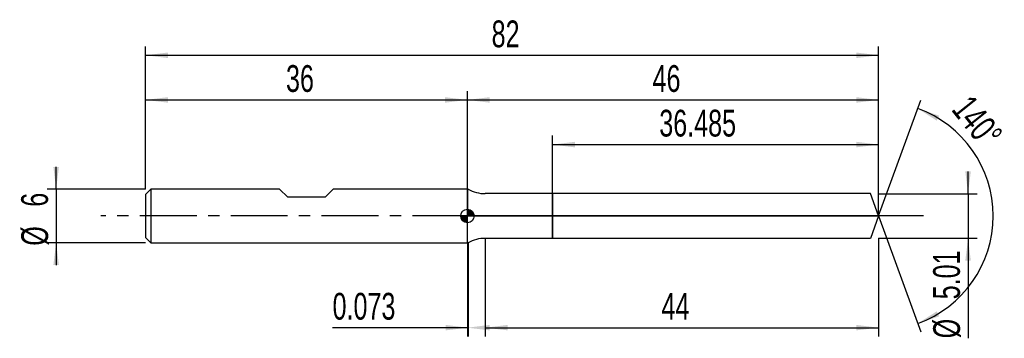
# Model space of a CAD drawing. Extents: x -14 to 96, y -14 to 22.
import ezdxf
from ezdxf.enums import TextEntityAlignment as Align

# ---------------------------------------------------------------- set-up
doc = ezdxf.new("R2010")
doc.units = 0
doc.linetypes.add('CENTER', pattern=[10.16, 6.35, -1.27, 1.27, -1.27])
doc.layers.get('0').update_dxf_attribs({"linetype": 'CONTINUOUS'})
for name, color, linetype in [('1', 4, 'CONTINUOUS'), ('2', 7, 'CONTINUOUS'), ('4', 2, 'CENTER'), ('CUT', 1, 'CONTINUOUS'), ('NOCUT', 7, 'CONTINUOUS'), ('SK1', 4, 'CONTINUOUS'), ('SK2', 7, 'CONTINUOUS'), ('SK4', 2, 'CENTER')]:
    doc.layers.add(name, color=color, linetype=linetype)
doc.dimstyles.new('SLDDIMSTYLE0', dxfattribs={"dimtxt": 3, "dimasz": 2.5, "dimexe": 0, "dimexo": 0.0625, "dimgap": 0.75, "dimtad": 1, "dimrnd": 1e-09, "dimzin": 12, "dimsah": 1, "dimcen": 0.09, "dimazin": 3, "dimtfac": 1, "dimtofl": 0, "dimtmove": 0, "dimatfit": 3})
doc.dimstyles.new('SLDDIMSTYLE1', dxfattribs={"dimtxt": 3, "dimasz": 2.5, "dimexe": 0, "dimexo": 0.0625, "dimgap": 0.75, "dimtad": 1, "dimrnd": 1e-09, "dimzin": 12, "dimsah": 1, "dimcen": 0.09, "dimazin": 3, "dimtfac": 1, "dimtmove": 0, "dimatfit": 3})
doc.dimstyles.new('SLDDIMSTYLE2', dxfattribs={"dimtxt": 3, "dimasz": 2.5, "dimexe": 0, "dimexo": 0.0625, "dimgap": 0.75, "dimtad": 1, "dimrnd": 1e-09, "dimsah": 1, "dimcen": 0.09, "dimazin": 3, "dimtfac": 1, "dimtofl": 0, "dimtmove": 0, "dimatfit": 3})
doc.dimstyles.new('SLDDIMSTYLE3', dxfattribs={"dimtxt": 3, "dimasz": 2.5, "dimexe": 0, "dimexo": 0.0625, "dimgap": 0.75, "dimtad": 1, "dimzin": 12, "dimsah": 1, "dimcen": 0.09, "dimazin": 3, "dimtfac": 1, "dimtofl": 0, "dimtmove": 0, "dimatfit": 3})

# ---------------------------------------------------------------- blocks, each defined once
blk = doc.blocks.new('_D')
at = {"layer": '2'}
for p, q in [((38, -2.5), (38, -13.51)), ((82, -2.5), (82, -13.51)), ((38, -12.51), (82, -12.51))]:
    blk.add_line(p, q, dxfattribs=at)
for points in [[(38, -12.51), (40.5, -12.81), (40.5, -12.2)], [(82, -12.51), (79.5, -12.2), (79.5, -12.81)]]:
    blk.add_solid(points, dxfattribs=at)
at = {"layer": '2', "width": 0.7}
blk.add_text('44', height=3, dxfattribs=at).set_placement((57.71, -12.51), align=Align.BOTTOM_LEFT)
blk = doc.blocks.new('_D_1')
at = {"layer": '2'}
for p, q in [((92, 2.5), (92, 5)), ((82, 2.5), (93, 2.5)), ((92, 2.5), (92, -2.5)), ((82, -2.5), (93, -2.5)), ((92, -2.5), (92, -13.7))]:
    blk.add_line(p, q, dxfattribs=at)
for points in [[(92, 2.5), (92.31, 5), (91.69, 5)], [(92, -2.5), (91.69, -5), (92.31, -5)]]:
    blk.add_solid(points, dxfattribs=at)
at = {"layer": '2', "width": 0.7}
for s, p in [('5.01', (91.99, -9.33)), ('%%c', (92, -13.7))]:
    blk.add_text(s, height=3, rotation=90, dxfattribs=at).set_placement(p, align=Align.BOTTOM_LEFT)
blk = doc.blocks.new('_D_2')
at = {"layer": '2'}
for p, q in [((36, -3), (36, -13.51)), ((36.07, -3), (36.07, -13.51)), ((36, -12.51), (20.92, -12.51)), ((36.07, -12.51), (36, -12.51))]:
    blk.add_line(p, q, dxfattribs=at)
for points in [[(36.07, -12.51), (33.57, -12.2), (33.57, -12.81)], [(36, -12.51), (38.5, -12.81), (38.5, -12.2)]]:
    blk.add_solid(points, dxfattribs=at)
at = {"layer": '2', "width": 0.7}
blk.add_text('0.073', height=3, dxfattribs=at).set_placement((20.92, -12.51), align=Align.BOTTOM_LEFT)
blk = doc.blocks.new('_D_3')
at = {"layer": '2'}
for p, q in [((45.52, 2.5), (45.52, 9)), ((82, 2.5), (82, 9)), ((45.52, 8), (82, 8))]:
    blk.add_line(p, q, dxfattribs=at)
for points in [[(45.52, 8), (48.02, 7.69), (48.02, 8.31)], [(82, 8), (79.5, 8.31), (79.5, 7.69)]]:
    blk.add_solid(points, dxfattribs=at)
at = {"layer": '2', "width": 0.7}
blk.add_text('36.485', height=3, dxfattribs=at).set_placement((57.46, 8), align=Align.BOTTOM_LEFT)
blk = doc.blocks.new('_D_4')
at = {"layer": '2'}
for q in [(86.72, 12.97), (86.72, -12.97)]:
    blk.add_line((82, 0), q, dxfattribs=at)
blk.add_arc((82, 0), 12.81, 290.0051, 69.9949, dxfattribs=at)
for points in [[(86.38, 12.03), (88.5, 10.68), (88.77, 11.24)], [(86.38, -12.03), (88.77, -11.24), (88.5, -10.68)]]:
    blk.add_solid(points, dxfattribs=at)
at = {"layer": '2', "width": 0.7}
blk.add_text('140°', height=3, rotation=-51.3402, dxfattribs=at).set_placement((89.34, 11.33), align=Align.BOTTOM_LEFT)
blk = doc.blocks.new('_D_5')
at = {"layer": 'SK2'}
for p, q in [((0, 3), (0, 19)), ((82, 3), (82, 19)), ((0, 18), (82, 18))]:
    blk.add_line(p, q, dxfattribs=at)
for points in [[(0, 18), (2.5, 17.69), (2.5, 18.31)], [(82, 18), (79.5, 18.31), (79.5, 17.69)]]:
    blk.add_solid(points, dxfattribs=at)
at = {"layer": 'SK2', "width": 0.7}
blk.add_text('82', height=3, dxfattribs=at).set_placement((38.71, 18), align=Align.BOTTOM_LEFT)
blk = doc.blocks.new('_D_6')
at = {"layer": 'SK2'}
for p, q in [((0, 3), (0, 14)), ((36, 3), (36, 14)), ((0, 13), (36, 13))]:
    blk.add_line(p, q, dxfattribs=at)
for points in [[(0, 13), (2.5, 12.69), (2.5, 13.31)], [(36, 13), (33.5, 13.31), (33.5, 12.69)]]:
    blk.add_solid(points, dxfattribs=at)
at = {"layer": 'SK2', "width": 0.7}
blk.add_text('36', height=3, dxfattribs=at).set_placement((15.71, 13), align=Align.BOTTOM_LEFT)
blk = doc.blocks.new('_D_7')
at = {"layer": 'SK2'}
for p, q in [((36, 0), (36, 14)), ((82, 0), (82, 14)), ((36, 13), (82, 13))]:
    blk.add_line(p, q, dxfattribs=at)
for points in [[(36, 13), (38.5, 12.69), (38.5, 13.31)], [(82, 13), (79.5, 13.31), (79.5, 12.69)]]:
    blk.add_solid(points, dxfattribs=at)
at = {"layer": 'SK2', "width": 0.7}
blk.add_text('46', height=3, dxfattribs=at).set_placement((56.71, 13), align=Align.BOTTOM_LEFT)
blk = doc.blocks.new('_D_8')
at = {"layer": 'SK2'}
for p, q in [((-10, 3), (-10, 5.5)), ((0, 3), (-11, 3)), ((-10, 3), (-10, -3)), ((0, -3), (-11, -3)), ((-10, -3), (-10, -5.5))]:
    blk.add_line(p, q, dxfattribs=at)
for points in [[(-10, 3), (-9.69, 5.5), (-10.31, 5.5)], [(-10, -3), (-10.31, -5.5), (-9.69, -5.5)]]:
    blk.add_solid(points, dxfattribs=at)
at = {"layer": 'SK2', "width": 0.7}
for s, p in [('6', (-10.01, 1.04)), ('%%c', (-10, -3.33))]:
    blk.add_text(s, height=3, rotation=90, dxfattribs=at).set_placement(p, align=Align.BOTTOM_LEFT)
blk = doc.blocks.new('*U11')
at = {"color": 0, "linetype": 'CONTINUOUS'}
for points in [[(0, 0), (0, 0.75), (0.15, 0)], [(0.15, 0), (0, 0.75), (0.15, 0.74)], [(0.15, 0), (0.15, 0.74), (0.29, 0)], [(0.29, 0), (0.15, 0.74), (0.29, 0.69)], [(0.29, 0), (0.29, 0.69), (0.42, 0)], [(0.42, 0), (0.29, 0.69), (0.42, 0.62)], [(0.42, 0), (0.42, 0.62), (0.53, 0)], [(0.53, 0), (0.42, 0.62), (0.53, 0.53)], [(0.53, 0), (0.53, 0.53), (0.62, 0)], [(0.62, 0), (0.53, 0.53), (0.62, 0.42)], [(0.62, 0), (0.62, 0.42), (0.69, 0)], [(0.69, 0), (0.62, 0.42), (0.69, 0.29)], [(0.69, 0), (0.69, 0.29), (0.74, 0)], [(0.74, 0), (0.69, 0.29), (0.74, 0.15)], [(0.74, 0), (0.74, 0.15), (0.75, 0)]]:
    blk.add_solid(points, dxfattribs=at)
blk = doc.blocks.new('*U12')
at = {"color": 0, "linetype": 'CONTINUOUS'}
for points in [[(-0.74, -0.13), (-0.75, 0), (-0.74, 0)], [(-0.74, -0.13), (-0.74, 0), (-0.7, -0.26)], [(-0.7, -0.26), (-0.74, 0), (-0.7, 0)], [(-0.7, -0.26), (-0.7, 0), (-0.65, -0.38)], [(-0.65, -0.38), (-0.7, 0), (-0.65, 0)], [(-0.65, -0.38), (-0.65, 0), (-0.57, -0.48)], [(-0.57, -0.48), (-0.65, 0), (-0.57, 0)], [(-0.57, -0.48), (-0.57, 0), (-0.48, -0.57)], [(-0.48, -0.57), (-0.57, 0), (-0.48, 0)], [(-0.48, -0.57), (-0.48, 0), (-0.38, -0.65)], [(-0.38, -0.65), (-0.48, 0), (-0.38, 0)], [(-0.38, -0.65), (-0.38, 0), (-0.26, -0.7)], [(-0.26, -0.7), (-0.38, 0), (-0.26, 0)], [(-0.26, -0.7), (-0.26, 0), (-0.13, -0.74)], [(-0.13, -0.74), (-0.26, 0), (-0.13, 0)], [(-0.13, -0.74), (-0.13, 0), (0, -0.75)], [(0, -0.75), (-0.13, 0), (0, 0)]]:
    blk.add_solid(points, dxfattribs=at)
blk = doc.blocks.new('SW_DOWELSYMBOL_0')
at = {"layer": 'SK1', "color": 0}
blk.add_circle((0, 0), 0.75, dxfattribs=at)
at = {"color": 0, "linetype": 'CONTINUOUS'}
for name in ['*U12', '*U11']:
    blk.add_blockref(name, (0, 0), dxfattribs=at)

msp = doc.modelspace()

# ---------------------------------------------------------------- linework, layer by layer
at = {"layer": '1'}
for p, q in [((36.073, 3), (36, 3)), ((36, 3), (36, 0)), ((45.515, 2.505), (38, 2.505)), ((81.088, 2.505), (45.515, 2.505)), ((45.515, 2.505), (45.515, 0)), ((45.515, 0), (45.515, 2.505)), ((82, 0), (81.088, 2.505)), ((36, -3), (36, 0)), ((45.515, -2.505), (45.515, 0)), ((45.515, 0), (45.515, -2.505)), ((82, 0), (81.088, -2.505)), ((36.073, -3), (36, -3)), ((45.515, -2.505), (38, -2.505)), ((81.088, -2.505), (45.515, -2.505))]:
    msp.add_line(p, q, dxfattribs=at)
for centre, start, end in [((38, 6.505), 241.19326, 270), ((38, -6.505), 90, 118.80674)]:
    msp.add_arc(centre, 4, start, end, dxfattribs=at)
at = {"layer": '4'}
msp.add_line((82, 0), (36, 0), dxfattribs=at)
at = {"layer": 'CUT'}
for p, q in [((81.088, 2.505), (45.515, 2.505)), ((45.515, 2.505), (45.515, 0)), ((82, 0), (81.088, 2.505)), ((45.515, 0), (82, 0))]:
    msp.add_line(p, q, dxfattribs=at)
at = {"layer": 'NOCUT'}
for p, q in [((36.073, 3), (36, 3)), ((36, 3), (36, 0)), ((45.515, 2.505), (38, 2.505)), ((45.515, 0), (45.515, 2.505)), ((36, 0), (45.515, 0))]:
    msp.add_line(p, q, dxfattribs=at)
msp.add_arc((38, 6.505), 4, 241.19326, 270, dxfattribs=at)
at = {"layer": 'SK1'}
for p, q in [((0.6, 3), (0, 2.4)), ((0, 2.4), (0, 0)), ((15, 3), (0.6, 3)), ((0.6, 3), (0.6, -3)), ((15.9, 2.1), (15, 3)), ((21, 3), (20.1, 2.1)), ((36, 3), (21, 3)), ((20.1, 2.1), (15.9, 2.1)), ((0, 0), (0, -2.4)), ((0, -2.4), (0.6, -3)), ((0.6, -3), (36, -3))]:
    msp.add_line(p, q, dxfattribs=at)
msp.add_circle((36, 0), 0.75, dxfattribs=at)
at = {"layer": 'SK4'}
msp.add_line((87, 0), (-5, 0), dxfattribs=at)

# ---------------------------------------------------------------- block references
at = {"layer": 'SK1'}
msp.add_blockref('SW_DOWELSYMBOL_0', (36, 0), dxfattribs=at)

# ---------------------------------------------------------------- texts
at = {"layer": 'SK2', "width": 0.7}
msp.add_text('AP1', height=0.05, dxfattribs=at).set_placement((36, -0.018), align=Align.BOTTOM_LEFT)

# ---------------------------------------------------------------- dimensions: what is measured, and where the dimension line sits
at = {"layer": '2'}
dim = msp.add_angular_dim_2l(base=(94.806, 0), line1=((82, 0), (81.088, 2.505)), line2=((81.088, -2.505), (82, 0)), dimstyle='SLDDIMSTYLE3', dxfattribs=at)
dim.commit()
dim.dimension.update_dxf_attribs({"geometry": '_D_4', "text_midpoint": (92, 8), "dimtype": 162})
for base, p1, p2, dimstyle, picture, middle in [((82, 8), (45.515, 2.505), (82, 2.505), 'SLDDIMSTYLE0', '_D_3', (63.7575, 8)), ((36, -12.505), (36.073, -3), (36, -3), 'SLDDIMSTYLE2', '_D_2', (26.073, -12.505)), ((82, -12.505), (38, -2.505), (82, -2.505), 'SLDDIMSTYLE0', '_D', (60, -12.505))]:
    dim = msp.add_linear_dim(base=base, p1=p1, p2=p2, dimstyle=dimstyle, dxfattribs=at)
    dim.commit()
    dim.dimension.update_dxf_attribs({"geometry": picture, "text_midpoint": middle, "dimtype": 160})
dim = msp.add_linear_dim(base=(92, -2.505), p1=(82, 2.505), p2=(82, -2.505), angle=90, text='%%c<>', dimstyle='SLDDIMSTYLE1', dxfattribs=at)
dim.commit()
dim.dimension.update_dxf_attribs({"geometry": '_D_1', "text_midpoint": (92, -7.505), "dimtype": 160})
at = {"layer": 'SK2'}
for base, p1, p2, picture, middle in [((82, 18), (0, 3), (82, 3), '_D_5', (41, 18)), ((36, 13), (0, 3), (36, 3), '_D_6', (18, 13)), ((82, 13), (36, 0), (82, 0), '_D_7', (59, 13))]:
    dim = msp.add_linear_dim(base=base, p1=p1, p2=p2, dimstyle='SLDDIMSTYLE0', dxfattribs=at)
    dim.commit()
    dim.dimension.update_dxf_attribs({"geometry": picture, "text_midpoint": middle, "dimtype": 160})
dim = msp.add_linear_dim(base=(-10, -3), p1=(0, 3), p2=(0, -3), angle=90, text='%%c<>', dimstyle='SLDDIMSTYLE1', dxfattribs=at)
dim.commit()
dim.dimension.update_dxf_attribs({"geometry": '_D_8', "text_midpoint": (-10, 0), "dimtype": 160})

doc.saveas('drawing.dxf')
